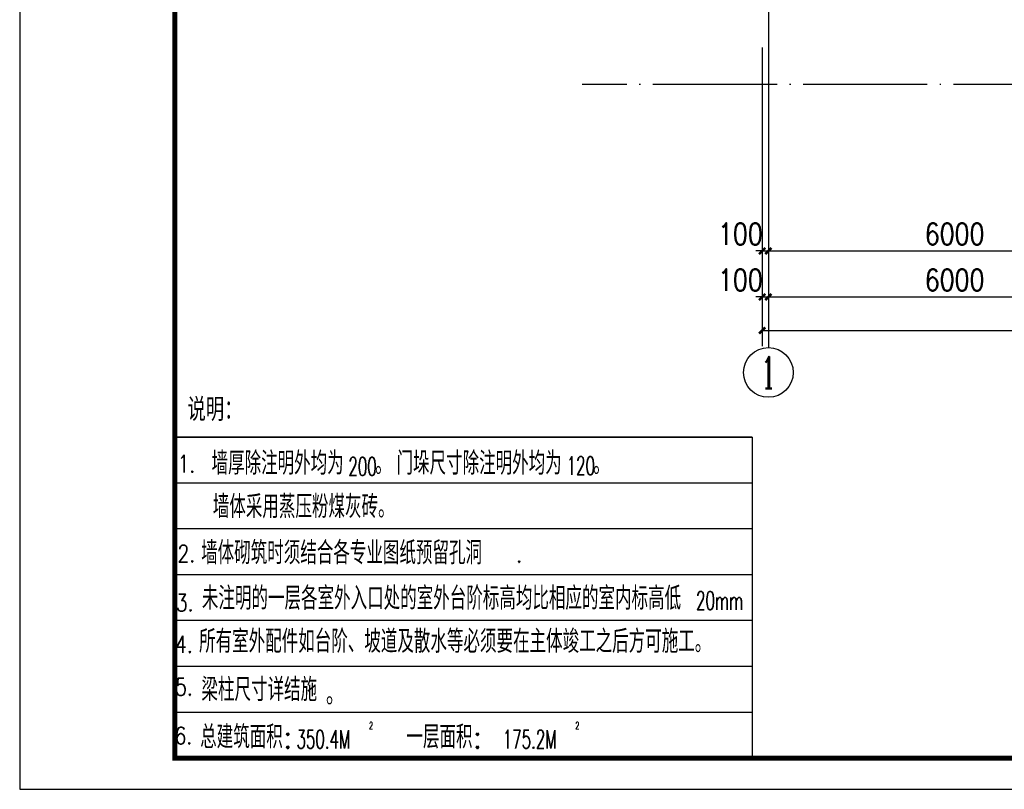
# Model space of a CAD drawing. Extents: x 199962 to 436984, y -16681 to 190402.
# Tile 29 of 36: x 290501 to 306358, y 130643 to 143041. Entities that reach past the tile are written whole.
import ezdxf
from ezdxf.enums import TextEntityAlignment as Align

# ---------------------------------------------------------------- set-up
doc = ezdxf.new("R2010")
doc.units = 0
doc.header["$LTSCALE"] = 1000
doc.header["$MEASUREMENT"] = 0
doc.linetypes.add('DOTE', pattern=[2.42, 2, -0.2, 0.02, -0.2])
for name, color, linetype in [('AXIS', 3, 'Continuous'), ('AXIS_TEXT', 7, 'Continuous'), ('DOTE', 8, 'Continuous'), ('PUB_DIM', 3, 'Continuous'), ('PUB_TEXT', 7, 'Continuous'), ('Z', 7, 'Continuous'), ('图框', 7, 'Continuous')]:
    doc.layers.add(name, color=color, linetype=linetype)
doc.styles.add('_HZTXT', font='txt.shx', dxfattribs={"width": 0.8, "bigfont": 'hztxt.shx'})
doc.styles.add('_SIMPLEX', font='SIMPLEX.shx', dxfattribs={"width": 0.8, "bigfont": 'hztxt.shx'})
doc.styles.add('_TCH_AXIS', font='COMPLEX', dxfattribs={"bigfont": 'GBCBIG'})
doc.styles.add('_TCH_DIM', font='SIMPLEX', dxfattribs={"bigfont": 'GBCBIG'})
doc.styles.add('_TXT', font='SIMPLEX.shx', dxfattribs={"width": 0.6})
doc.styles.add('COMPLEX', font='COMPLEX')
doc.styles.add('DIM_FONT', font='simplex.shx', dxfattribs={"width": 0.8})
doc.dimstyles.new('_TCH_ARCH&&100', dxfattribs={"dimtxt": 350, "dimasz": 100, "dimexe": 250, "dimexo": 300, "dimgap": 100, "dimtad": 1, "dimdec": 0, "dimzin": 0, "dimdsep": 46, "dimtxsty": 'DIM_FONT', "dimblk": 'ARCHTICK', "dimcen": 0.09, "dimclrt": 7, "dimazin": 2, "dimtfac": 1, "dimtdec": 0, "dimtix": 1, "dimtmove": 2, "dimatfit": 3, "dimfxl": 0, "dimtolj": 1, "dimtzin": 0, "dimarcsym": 0})

# ---------------------------------------------------------------- blocks, each defined once
blk = doc.blocks.new('_ArchTick')
at = {"color": 0, "linetype": 'ByBlock', "const_width": 0.4}
blk.add_lwpolyline([(-0.5, -0.5), (0.5, 0.5)], dxfattribs=at)
blk = doc.blocks.new('*D317')
at = {"layer": 'Defpoints', "color": 0, "transparency": 16777216}
for p in [(302458, 140615), (302558, 140615), (302558, 139315)]:
    blk.add_point(p, dxfattribs=at)
at = {"layer": 'PUB_DIM', "color": 0, "lineweight": -2, "transparency": 16777216}
for p, q in [((302458, 140315), (302458, 139065)), ((302558, 140315), (302558, 139065)), ((302458, 139315), (302358, 139315)), ((302458, 139315), (302558, 139315)), ((302558, 139315), (302658, 139315))]:
    blk.add_line(p, q, dxfattribs=at)
at = {"layer": 'PUB_DIM', "color": 0, "lineweight": -2, "transparency": 16777216, "xscale": 100, "yscale": 100, "zscale": 100}
blk.add_blockref('_ArchTick', (302458, 139315), dxfattribs=at)
at = {"layer": 'PUB_DIM', "color": 0, "lineweight": -2, "transparency": 16777216, "xscale": 100, "yscale": 100, "zscale": 100, "rotation": 180}
blk.add_blockref('_ArchTick', (302558, 139315), dxfattribs=at)
at = {"layer": 'PUB_DIM', "color": 7, "transparency": 16777216, "insert": (302108, 139590), "char_height": 350, "attachment_point": 5, "style": 'DIM_FONT'}
blk.add_mtext('\\A1;100', dxfattribs=at)
blk = doc.blocks.new('*D318')
at = {"layer": 'Defpoints', "color": 0, "transparency": 16777216}
for p in [(302558, 140615), (308558, 140615), (308558, 139315)]:
    blk.add_point(p, dxfattribs=at)
at = {"layer": 'PUB_DIM', "color": 0, "lineweight": -2, "transparency": 16777216}
for p, q in [((302558, 140315), (302558, 139065)), ((308558, 140315), (308558, 139065)), ((302558, 139315), (308558, 139315))]:
    blk.add_line(p, q, dxfattribs=at)
at = {"layer": 'PUB_DIM', "color": 0, "lineweight": -2, "transparency": 16777216, "xscale": 100, "yscale": 100, "zscale": 100, "rotation": 180}
blk.add_blockref('_ArchTick', (302558, 139315), dxfattribs=at)
at = {"layer": 'PUB_DIM', "color": 0, "lineweight": -2, "transparency": 16777216, "xscale": 100, "yscale": 100, "zscale": 100}
blk.add_blockref('_ArchTick', (308558, 139315), dxfattribs=at)
at = {"layer": 'PUB_DIM', "color": 7, "transparency": 16777216, "insert": (305558, 139590), "char_height": 350, "attachment_point": 5, "style": 'DIM_FONT'}
blk.add_mtext('\\A1;6000', dxfattribs=at)
blk = doc.blocks.new('*D421')
at = {"layer": 'AXIS', "color": 0, "lineweight": -2, "transparency": 16777216}
for p, q in [((302458, 142334), (302458, 138324)), ((302558, 142334), (302558, 138324)), ((302458, 138574), (302358, 138574)), ((302458, 138574), (302558, 138574)), ((302558, 138574), (302658, 138574))]:
    blk.add_line(p, q, dxfattribs=at)
at = {"layer": 'Defpoints', "color": 0, "transparency": 16777216}
for p in [(302458, 142634), (302558, 142634), (302558, 138574)]:
    blk.add_point(p, dxfattribs=at)
at = {"layer": 'AXIS', "color": 0, "lineweight": -2, "transparency": 16777216, "xscale": 100, "yscale": 100, "zscale": 100}
blk.add_blockref('_ArchTick', (302458, 138574), dxfattribs=at)
at = {"layer": 'AXIS', "color": 0, "lineweight": -2, "transparency": 16777216, "xscale": 100, "yscale": 100, "zscale": 100, "rotation": 180}
blk.add_blockref('_ArchTick', (302558, 138574), dxfattribs=at)
at = {"layer": 'AXIS', "color": 7, "transparency": 16777216, "insert": (302108, 138849), "char_height": 350, "attachment_point": 5, "style": 'DIM_FONT'}
blk.add_mtext('\\A1;100', dxfattribs=at)
blk = doc.blocks.new('*D422')
at = {"layer": 'AXIS', "color": 0, "lineweight": -2, "transparency": 16777216}
for p, q in [((302558, 142334), (302558, 138324)), ((308558, 142334), (308558, 138324)), ((302558, 138574), (308558, 138574))]:
    blk.add_line(p, q, dxfattribs=at)
at = {"layer": 'Defpoints', "color": 0, "transparency": 16777216}
for p in [(302558, 142634), (308558, 142634), (308558, 138574)]:
    blk.add_point(p, dxfattribs=at)
at = {"layer": 'AXIS', "color": 0, "lineweight": -2, "transparency": 16777216, "xscale": 100, "yscale": 100, "zscale": 100, "rotation": 180}
blk.add_blockref('_ArchTick', (302558, 138574), dxfattribs=at)
at = {"layer": 'AXIS', "color": 0, "lineweight": -2, "transparency": 16777216, "xscale": 100, "yscale": 100, "zscale": 100}
blk.add_blockref('_ArchTick', (308558, 138574), dxfattribs=at)
at = {"layer": 'AXIS', "color": 7, "transparency": 16777216, "insert": (305558, 138849), "char_height": 350, "attachment_point": 5, "style": 'DIM_FONT'}
blk.add_mtext('\\A1;6000', dxfattribs=at)
blk = doc.blocks.new('*D427')
at = {"layer": 'AXIS', "color": 0, "lineweight": -2, "transparency": 16777216}
for p, q in [((302458, 142593), (302458, 137783)), ((320178, 142593), (320178, 137783)), ((302458, 138033), (320178, 138033))]:
    blk.add_line(p, q, dxfattribs=at)
at = {"layer": 'Defpoints', "color": 0, "transparency": 16777216}
for p in [(302458, 142893), (320178, 142893), (320178, 138033)]:
    blk.add_point(p, dxfattribs=at)
at = {"layer": 'AXIS', "color": 0, "lineweight": -2, "transparency": 16777216, "xscale": 100, "yscale": 100, "zscale": 100, "rotation": 180}
blk.add_blockref('_ArchTick', (302458, 138033), dxfattribs=at)
at = {"layer": 'AXIS', "color": 0, "lineweight": -2, "transparency": 16777216, "xscale": 100, "yscale": 100, "zscale": 100}
blk.add_blockref('_ArchTick', (320178, 138033), dxfattribs=at)
at = {"layer": 'AXIS', "color": 7, "transparency": 16777216, "insert": (311318, 138308), "char_height": 350, "attachment_point": 5, "style": 'DIM_FONT'}
blk.add_mtext('\\A1;17720', dxfattribs=at)
blk = doc.blocks.new('_AXISO')
blk.add_circle((0, 0), 0.5)
at = {"layer": 'AXIS_TEXT', "style": 'COMPLEX', "width": 1.041667}
blk.add_attdef('A', text='', height=0.56, dxfattribs=at).set_placement((-0.25, -0.28), (0.25, -0.28), align=Align.FIT)

msp = doc.modelspace()

# ---------------------------------------------------------------- linework, layer by layer
msp.add_lwpolyline([(293001.3, 136316.2), (302295.8, 136316.2), (302295.8, 131143.4), (293001.3, 131143.4)], close=True)
at = {"layer": 'AXIS'}
msp.add_line((302558.1, 143318.1), (302558.1, 137757.9), dxfattribs=at)
at = {"layer": 'DOTE', "linetype": 'DOTE'}
msp.add_line((322058.1, 141996.5), (299558.1, 141996.5), dxfattribs=at)
at = {"layer": 'PUB_TEXT', "color": 0}
for p, q in [((302295.8, 136316.2), (293001.3, 136316.2)), ((302295.8, 135577.5), (293001.3, 135577.5)), ((302295.8, 135577.5), (293001.3, 135577.5)), ((302295.8, 134838.9), (293001.3, 134838.9)), ((302295.8, 134099.7), (293001.3, 134099.7)), ((302295.8, 133360.5), (293001.3, 133360.5)), ((302295.8, 132621.3), (293001.3, 132621.3)), ((302295.8, 132621.3), (293001.3, 132621.3)), ((302295.8, 131882.6), (293001.3, 131882.6)), ((302295.8, 131143.4), (293001.3, 131143.4)), ((302295.8, 131143.4), (293001.3, 131143.4))]:
    msp.add_line(p, q, dxfattribs=at)
for points in [[(302295.8, 136316.2), (302295.8, 132621.3), (293001.3, 132621.3)], [(302295.8, 132621.3), (302295.8, 131143.4), (293001.3, 131143.4)]]:
    msp.add_lwpolyline(points, dxfattribs=at)
at = {"layer": 'Z'}
msp.add_line((296721.4, 131143.4), (293001.3, 131143.4), dxfattribs=at)
at = {"layer": '图框', "color": 4}
msp.add_lwpolyline([(332501.3, 160343.4), (290501.3, 160343.4), (290501.3, 130643.4), (332501.3, 130643.4)], close=True, dxfattribs=at)
at = {"layer": '图框', "color": 4, "const_width": 80}
msp.add_lwpolyline([(293001.3, 131143.4), (332001.3, 131143.4), (332001.3, 159843.4), (293001.3, 159843.4)], close=True, dxfattribs=at)

# ---------------------------------------------------------------- block references
at = {"layer": 'AXIS'}
ref = msp.add_blockref('_AXISO', (302558.1, 137357.9), dxfattribs=dict(at, xscale=800, yscale=800, zscale=800))
ref.add_attrib('A', '1', dxfattribs={"layer": 'AXIS_TEXT', "height": 514.7, "style": '_TCH_AXIS'}).set_placement((302447.8, 137100.5), (302668.4, 137100.5), align=Align.FIT)

# ---------------------------------------------------------------- texts
at = {"style": 'DIM_FONT', "width": 0.6}
for p in [(296126.7, 131612.3), (299448.5, 131612.3)]:
    msp.add_text('2', height=115.5, dxfattribs=at).set_placement(p)
at = {"layer": 'PUB_TEXT', "color": 7, "style": '_HZTXT', "width": 0.8}
msp.add_text('说明： ', height=369.6, dxfattribs=at).set_placement((293202.8, 136576.2, -8769.8))
at = {"layer": 'PUB_TEXT', "color": 0, "style": 'DIM_FONT', "width": 0.8}
for s, p in [('1.', (293185.8, 135887.3, -8769.8)), ('2.', (293185.8, 134439.8, -8769.8)), ('3.', (293159.6, 133650.6, -8769.8)), ('4.', (293145.7, 132979.1, -8769.8)), ('5.', (293146.4, 132292.8, -8769.8)), ('6.', (293138.2, 131508, -8769.8))]:
    msp.add_text(s, height=277.2, dxfattribs=at).set_placement(p, align=Align.MIDDLE)
at = {"layer": 'PUB_TEXT', "color": 0}
for s, height, style, p in [('墙厚除注明外均为  。', 369.6, '_TCH_DIM', (293590.8, 135711.4, -8769.8)), ('门垛尺寸除注明外均为  。', 369.6, '_TCH_DIM', (296569.6, 135711.4, -8769.8)), ('墙体采用蒸压粉煤灰砖。', 369.6, '_TCH_DIM', (293611.5, 135011.7, -8769.8)), ('墙体砌筑时须结合各专业图纸预留孔洞', 369.6, '_TCH_DIM', (293423.4, 134267.5, -8769.8)), ('.', 277.2, '_TXT', (298485.1, 134295.3, -8769.8)), ('未注明的一层各室外入口处的室外台阶标高均比相应的室内标高低', 369.6, '_TCH_DIM', (293435.6, 133536.2, -8769.8)), ('所有室外配件如台阶、坡道及散水等必须要在主体竣工之后方可施工。', 369.6, '_TCH_DIM', (293390.1, 132841.5, -8769.8)), ('梁柱尺寸详结施', 369.6, '_TCH_DIM', (293428.2, 132064.5, -8769.8)), ('总建筑面积:', 369.6, '_TCH_DIM', (293407.6, 131302.4)), ('一层面积:', 369.6, '_TCH_DIM', (296729.5, 131302.4))]:
    msp.add_text(s, height=height, dxfattribs=dict(at, style=style)).set_placement(p)
at = {"layer": 'PUB_TEXT', "color": 0, "style": '_TXT', "width": 0.6}
for s, p in [('200', (295794, 135696.7, -8769.8)), ('120', (299310, 135707.5, -8769.8))]:
    msp.add_text(s, height=295.68, dxfattribs=at).set_placement(p)
at = {"layer": 'PUB_TEXT', "width": 0.6}
for s, style, p in [('20mm', '_SIMPLEX', (301393.2, 133536.2, -8769.8)), ('350.4M', '_TXT', (294959.2, 131301.7)), ('175.2M', '_TXT', (298281, 131301.7))]:
    msp.add_text(s, height=295.68, dxfattribs=dict(at, style=style)).set_placement(p)
at = {"layer": 'PUB_TEXT', "color": 0, "lineweight": 20, "style": '_HZTXT', "width": 0.8}
msp.add_text('。', height=369.6, dxfattribs=at).set_placement((295433.4, 132001.3, -8769.8))

# ---------------------------------------------------------------- dimensions: what is measured, and where the dimension line sits
at = {"layer": 'AXIS'}
for p1, p2, distance, picture, middle in [((302458.1, 142892.8), (320178.1, 142892.8), -4860.2, '*D427', (311318.1, 138307.5)), ((302558.1, 142633.9), (308558.1, 142633.9), -4060.2, '*D422', (305558.1, 138848.7))]:
    dim = msp.add_aligned_dim(p1=p1, p2=p2, distance=distance, dimstyle='_TCH_ARCH&&100', dxfattribs=at)
    dim.commit()
    dim.dimension.update_dxf_attribs({"geometry": picture, "text_midpoint": middle})
dim = msp.add_linear_dim(base=(302558.1, 138573.7), p1=(302458.1, 142633.9), p2=(302558.1, 142633.9), angle=0, dimstyle='_TCH_ARCH&&100', dxfattribs=at)
dim.commit()
dim.dimension.update_dxf_attribs({"geometry": '*D421', "text_midpoint": (302108.1, 138848.7), "dimtype": 129})
at = {"layer": 'PUB_DIM'}
dim = msp.add_linear_dim(base=(302558.1, 139314.7), p1=(302458.1, 140614.7), p2=(302558.1, 140614.7), angle=0, dimstyle='_TCH_ARCH&&100', dxfattribs=at)
dim.commit()
dim.dimension.update_dxf_attribs({"geometry": '*D317', "text_midpoint": (302108.1, 139589.7), "dimtype": 129})
dim = msp.add_aligned_dim(p1=(302558.1, 140614.7), p2=(308558.1, 140614.7), distance=-1300, dimstyle='_TCH_ARCH&&100', dxfattribs=at)
dim.commit()
dim.dimension.update_dxf_attribs({"geometry": '*D318', "text_midpoint": (305558.1, 139589.7)})

doc.saveas('drawing.dxf')
